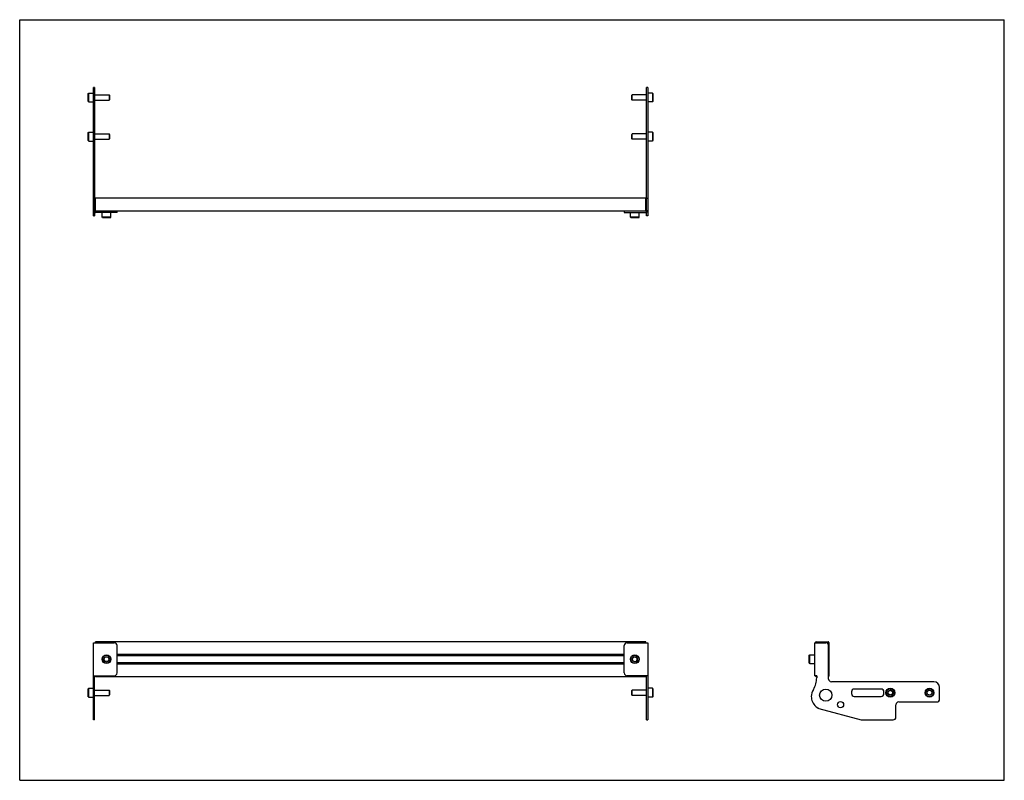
# Model space of a CAD drawing. Header units: inches. Extents: x 0 to 44, y 0 to 34.
import ezdxf

# ---------------------------------------------------------------- set-up
doc = ezdxf.new("R2010")
doc.units = ezdxf.units.IN
doc.header["$LTSCALE"] = 2.42
doc.header["$MEASUREMENT"] = 0
doc.layers.get('0').update_dxf_attribs({"linetype": 'CONTINUOUS'})
for name, color, linetype in [('207130_LH_BL4', 7, 'CONTINUOUS'), ('207130_RH_BL1', 7, 'CONTINUOUS'), ('207216_WW_207216_24_BL2', 7, 'CONTINUOUS'), ('9206XXM_920612M_BL3', 7, 'CONTINUOUS'), ('9206XXM_920612M_BL6', 7, 'CONTINUOUS'), ('9206XXM_920618M_BL0', 7, 'CONTINUOUS'), ('9206XXM_920618M_BL5', 7, 'CONTINUOUS'), ('9206XXM_920618M_BL7', 7, 'CONTINUOUS'), ('9206XXM_920618M_BL8', 7, 'CONTINUOUS')]:
    doc.layers.add(name, color=color, linetype=linetype)

# ---------------------------------------------------------------- blocks, each defined once
blk = doc.blocks.new('9206XXM_920618M_BL0', base_point=(3.538, 16.344))
at = {"layer": '9206XXM_920618M_BL0', "color": 7, "linetype": 'CONTINUOUS'}
for p, q in [((3.065, 28.95), (3.085, 28.97)), ((3.065, 28.596), (3.065, 28.95)), ((3.085, 28.576), (3.085, 28.97)), ((3.085, 28.97), (3.302, 28.97)), ((3.35, 28.891), (3.991, 28.891)), ((3.35, 28.655), (3.991, 28.655)), ((3.991, 28.891), (3.991, 28.655)), ((4.01, 28.871), (3.991, 28.891)), ((4.01, 28.674), (3.991, 28.655)), ((4.01, 28.871), (4.01, 28.674)), ((3.065, 28.596), (3.085, 28.576)), ((3.085, 28.576), (3.302, 28.576)), ((3.065, 4.093), (3.085, 4.112)), ((3.065, 3.738), (3.065, 4.093)), ((3.085, 3.719), (3.085, 4.112)), ((3.085, 4.112), (3.302, 4.112)), ((3.35, 4.034), (3.991, 4.034)), ((3.991, 4.034), (3.991, 3.797)), ((4.01, 4.014), (3.991, 4.034)), ((4.01, 4.014), (4.01, 3.817)), ((3.065, 3.738), (3.085, 3.719)), ((3.085, 3.719), (3.302, 3.719)), ((3.35, 3.797), (3.991, 3.797)), ((4.01, 3.817), (3.991, 3.797))]:
    blk.add_line(p, q, dxfattribs=at)
blk = doc.blocks.new('207130_RH_BL1', base_point=(3.827, 16.837))
at = {"layer": '207130_RH_BL1', "color": 7, "linetype": 'CONTINUOUS'}
for p, q in [((3.302, 25.239), (3.302, 30.972)), ((3.35, 30.972), (3.302, 30.972)), ((3.35, 30.972), (3.35, 25.482)), ((3.35, 26.013), (3.302, 26.013)), ((3.302, 25.239), (3.35, 25.239)), ((3.35, 25.399), (3.35, 25.239)), ((4.352, 25.386), (3.398, 25.386)), ((4.352, 25.386), (4.352, 25.434)), ((3.302, 2.703), (3.302, 6.148)), ((3.302, 6.148), (4.227, 6.148)), ((4.352, 4.8), (4.352, 6.023)), ((3.302, 4.675), (4.227, 4.675)), ((3.35, 2.703), (3.35, 4.675)), ((3.35, 2.703), (3.302, 2.703))]:
    blk.add_line(p, q, dxfattribs=at)
for centre, radius, start, end in [((3.398, 25.482), 0.096, 180, 270), ((3.398, 25.482), 0.048, 180, 249.5422), ((4.227, 6.023), 0.125, 0, 90), ((4.227, 4.8), 0.125, 270, 360)]:
    blk.add_arc(centre, radius, start, end, dxfattribs=at)
blk = doc.blocks.new('207216_WW_207216_24_BL2', base_point=(19.77, 15.327))
at = {"layer": '207216_WW_207216_24_BL2', "color": 7, "linetype": 'CONTINUOUS'}
for p, q in [((3.381, 25.434), (3.381, 26.024)), ((27.984, 26.024), (3.381, 26.024)), ((27.984, 25.434), (27.984, 26.024)), ((27.984, 25.434), (3.381, 25.434)), ((3.381, 6.148), (3.381, 6.193)), ((27.984, 6.193), (3.381, 6.193)), ((27.984, 6.148), (27.984, 6.193)), ((35.569, 6.148), (35.569, 6.163)), ((35.599, 6.193), (36.129, 6.193)), ((36.159, 6.163), (36.159, 4.66)), ((27.014, 5.628), (4.352, 5.628)), ((27.014, 5.57), (4.352, 5.57)), ((27.014, 5.253), (4.352, 5.253)), ((27.014, 5.195), (4.352, 5.195)), ((3.381, 4.63), (3.381, 4.675)), ((27.984, 4.63), (3.381, 4.63)), ((27.984, 4.63), (27.984, 4.675)), ((35.569, 4.66), (35.569, 4.675)), ((35.617, 4.63), (35.599, 4.63))]:
    blk.add_line(p, q, dxfattribs=at)
for centre, start, end in [((35.599, 6.163), 90, 180), ((36.129, 6.163), 0, 90), ((35.599, 4.66), 180, 270), ((36.129, 4.66), 308.2476, 360)]:
    blk.add_arc(centre, 0.03, start, end, dxfattribs=at)
blk = doc.blocks.new('9206XXM_920612M_BL3', base_point=(3.879, 15.3))
at = {"layer": '9206XXM_920612M_BL3', "color": 7, "linetype": 'CONTINUOUS'}
for p, q in [((3.682, 25.169), (3.682, 25.386)), ((3.702, 25.15), (3.682, 25.169)), ((4.076, 25.169), (3.682, 25.169)), ((4.056, 25.15), (3.702, 25.15)), ((4.056, 25.15), (4.076, 25.169)), ((4.076, 25.169), (4.076, 25.386)), ((3.767, 5.393), (3.807, 5.499)), ((3.84, 5.305), (3.767, 5.393)), ((3.807, 5.499), (3.919, 5.518)), ((3.952, 5.324), (3.84, 5.305)), ((3.919, 5.518), (3.991, 5.43)), ((3.991, 5.43), (3.952, 5.324))]:
    blk.add_line(p, q, dxfattribs=at)
for radius in [0.197, 0.177, 0.114]:
    blk.add_circle((3.879, 5.412), radius, dxfattribs=at)
blk = doc.blocks.new('207130_LH_BL4', base_point=(34.06, 16.837))
at = {"layer": '207130_LH_BL4', "color": 7, "linetype": 'CONTINUOUS'}
for p, q in [((28.064, 30.972), (28.016, 30.972)), ((28.016, 25.482), (28.016, 30.972)), ((28.064, 30.972), (28.064, 25.239)), ((28.064, 26.013), (28.016, 26.013)), ((27.014, 25.434), (27.014, 25.386)), ((27.014, 25.386), (27.968, 25.386)), ((28.016, 25.239), (28.016, 25.399)), ((28.064, 25.239), (28.016, 25.239)), ((27.014, 4.8), (27.014, 6.023)), ((27.139, 6.148), (28.064, 6.148)), ((28.064, 6.148), (28.064, 2.703)), ((35.521, 6.148), (35.521, 4.675)), ((35.521, 6.148), (36.023, 6.148)), ((36.148, 4.528), (36.148, 6.023)), ((28.064, 4.675), (27.139, 4.675)), ((28.016, 2.703), (28.016, 4.675)), ((35.617, 4.675), (35.521, 4.675)), ((35.617, 4.675), (35.617, 4.587)), ((40.857, 4.403), (36.273, 4.403)), ((38.496, 4.078), (37.296, 4.078)), ((41.107, 3.628), (41.107, 4.153)), ((37.171, 3.953), (37.171, 3.878)), ((37.296, 3.753), (38.496, 3.753)), ((38.621, 3.878), (38.621, 3.953)), ((35.71, 3.215), (37.603, 2.707)), ((39.157, 2.828), (39.157, 3.378)), ((39.282, 3.503), (40.982, 3.503)), ((28.016, 2.703), (28.064, 2.703)), ((37.636, 2.703), (39.032, 2.703))]:
    blk.add_line(p, q, dxfattribs=at)
for centre, radius in [((36.023, 3.806), 0.275), ((36.681, 3.378), 0.138)]:
    blk.add_circle(centre, radius, dxfattribs=at)
for centre, radius, start, end in [((27.968, 25.482), 0.096, 270, 360), ((27.968, 25.482), 0.048, 290.4578, 360), ((27.139, 6.023), 0.125, 90, 180), ((36.023, 6.023), 0.125, 0, 90), ((27.139, 4.8), 0.125, 180, 270), ((34.617, 4.587), 1, 328.5157, 360), ((36.273, 4.528), 0.125, 180, 270), ((40.857, 4.153), 0.25, 0, 90), ((36.023, 3.726), 0.649, 148.5157, 178.6769), ((37.296, 3.953), 0.125, 90, 180), ((38.496, 3.953), 0.125, 0, 90), ((35.807, 3.731), 0.433, 178.6769, 194.3716), ((36.023, 3.786), 0.656, 194.3716, 238.0871), ((37.296, 3.878), 0.125, 180, 270), ((38.496, 3.878), 0.125, 270, 360), ((40.982, 3.628), 0.125, 270, 360), ((35.742, 3.335), 0.125, 238.0805, 255), ((39.282, 3.378), 0.125, 90, 180), ((37.636, 2.828), 0.125, 255, 270), ((39.032, 2.828), 0.125, 270, 360)]:
    blk.add_arc(centre, radius, start, end, dxfattribs=at)
blk = doc.blocks.new('9206XXM_920618M_BL5', base_point=(33.23, 16.344))
at = {"layer": '9206XXM_920618M_BL5', "color": 7, "linetype": 'CONTINUOUS'}
for p, q in [((27.355, 28.871), (27.375, 28.891)), ((27.355, 28.674), (27.355, 28.871)), ((27.355, 28.674), (27.375, 28.655)), ((28.016, 28.891), (27.375, 28.891)), ((27.375, 28.655), (27.375, 28.891)), ((28.016, 28.655), (27.375, 28.655)), ((28.28, 28.97), (28.064, 28.97)), ((28.3, 28.95), (28.28, 28.97)), ((28.28, 28.97), (28.28, 28.576)), ((28.3, 28.95), (28.3, 28.596)), ((28.28, 28.576), (28.064, 28.576)), ((28.3, 28.596), (28.28, 28.576)), ((27.355, 4.014), (27.375, 4.034)), ((27.355, 3.817), (27.355, 4.014)), ((28.016, 4.034), (27.375, 4.034)), ((27.375, 3.797), (27.375, 4.034)), ((28.28, 4.112), (28.064, 4.112)), ((28.3, 4.093), (28.28, 4.112)), ((28.28, 4.112), (28.28, 3.719)), ((28.3, 4.093), (28.3, 3.738)), ((38.802, 3.875), (38.819, 3.987)), ((38.819, 3.987), (38.926, 4.028)), ((38.926, 4.028), (39.014, 3.956)), ((27.355, 3.817), (27.375, 3.797)), ((28.016, 3.797), (27.375, 3.797)), ((28.28, 3.719), (28.064, 3.719)), ((28.3, 3.738), (28.28, 3.719)), ((38.89, 3.803), (38.802, 3.875)), ((38.996, 3.844), (38.89, 3.803)), ((39.014, 3.956), (38.996, 3.844))]:
    blk.add_line(p, q, dxfattribs=at)
for radius in [0.197, 0.177, 0.114]:
    blk.add_circle((38.908, 3.916), radius, dxfattribs=at)
blk = doc.blocks.new('9206XXM_920612M_BL6', base_point=(31.405, 15.3))
at = {"layer": '9206XXM_920612M_BL6', "color": 7, "linetype": 'CONTINUOUS'}
for p, q in [((27.289, 25.169), (27.289, 25.386)), ((27.683, 25.169), (27.289, 25.169)), ((27.309, 25.15), (27.289, 25.169)), ((27.663, 25.15), (27.309, 25.15)), ((27.663, 25.15), (27.683, 25.169)), ((27.683, 25.169), (27.683, 25.386)), ((27.375, 5.437), (27.453, 5.52)), ((27.408, 5.329), (27.375, 5.437)), ((27.519, 5.303), (27.408, 5.329)), ((27.453, 5.52), (27.564, 5.495)), ((27.597, 5.386), (27.519, 5.303)), ((27.564, 5.495), (27.597, 5.386)), ((35.285, 5.589), (35.304, 5.608)), ((35.285, 5.234), (35.285, 5.589)), ((35.304, 5.215), (35.304, 5.608)), ((35.304, 5.608), (35.521, 5.608)), ((35.285, 5.234), (35.304, 5.215)), ((35.304, 5.215), (35.521, 5.215))]:
    blk.add_line(p, q, dxfattribs=at)
for radius in [0.197, 0.177, 0.114]:
    blk.add_circle((27.486, 5.412), radius, dxfattribs=at)
blk = doc.blocks.new('9206XXM_920618M_BL7', base_point=(3.538, 30.523))
at = {"layer": '9206XXM_920618M_BL7', "color": 7, "linetype": 'CONTINUOUS'}
for p, q in [((3.065, 30.7), (3.085, 30.72)), ((3.065, 30.346), (3.065, 30.7)), ((3.085, 30.326), (3.085, 30.72)), ((3.085, 30.72), (3.302, 30.72)), ((3.35, 30.641), (3.991, 30.641)), ((3.35, 30.405), (3.991, 30.405)), ((3.991, 30.641), (3.991, 30.405)), ((4.01, 30.621), (3.991, 30.641)), ((4.01, 30.424), (3.991, 30.405)), ((4.01, 30.621), (4.01, 30.424)), ((3.065, 30.346), (3.085, 30.326)), ((3.085, 30.326), (3.302, 30.326))]:
    blk.add_line(p, q, dxfattribs=at)
blk = doc.blocks.new('9206XXM_920618M_BL8', base_point=(34.105, 17.219))
at = {"layer": '9206XXM_920618M_BL8', "color": 7, "linetype": 'CONTINUOUS'}
for p, q in [((27.355, 30.621), (27.375, 30.641)), ((27.355, 30.424), (27.355, 30.621)), ((27.355, 30.424), (27.375, 30.405)), ((28.016, 30.641), (27.375, 30.641)), ((27.375, 30.405), (27.375, 30.641)), ((28.016, 30.405), (27.375, 30.405)), ((28.28, 30.72), (28.064, 30.72)), ((28.3, 30.7), (28.28, 30.72)), ((28.28, 30.72), (28.28, 30.326)), ((28.3, 30.7), (28.3, 30.346)), ((28.28, 30.326), (28.064, 30.326)), ((28.3, 30.346), (28.28, 30.326)), ((40.549, 3.949), (40.633, 4.026)), ((40.633, 4.026), (40.741, 3.993)), ((40.741, 3.993), (40.766, 3.882)), ((40.574, 3.838), (40.549, 3.949)), ((40.683, 3.805), (40.574, 3.838)), ((40.766, 3.882), (40.683, 3.805))]:
    blk.add_line(p, q, dxfattribs=at)
for radius in [0.197, 0.177, 0.114]:
    blk.add_circle((40.658, 3.916), radius, dxfattribs=at)

msp = doc.modelspace()

# ---------------------------------------------------------------- linework, layer by layer
at = {"color": 7, "linetype": 'CONTINUOUS'}
for p, q in [((0, 0), (0, 34)), ((0, 34), (44, 34)), ((44, 0), (44, 34)), ((0, 0), (44, 0))]:
    msp.add_line(p, q, dxfattribs=at)

# ---------------------------------------------------------------- block references
at = {"layer": '207130_LH_BL4'}
msp.add_blockref('207130_LH_BL4', (34.06, 16.837), dxfattribs=at)
at = {"layer": '207130_RH_BL1'}
msp.add_blockref('207130_RH_BL1', (3.827, 16.837), dxfattribs=at)
at = {"layer": '207216_WW_207216_24_BL2'}
msp.add_blockref('207216_WW_207216_24_BL2', (19.77, 15.327), dxfattribs=at)
at = {"layer": '9206XXM_920612M_BL3'}
msp.add_blockref('9206XXM_920612M_BL3', (3.879, 15.3), dxfattribs=at)
at = {"layer": '9206XXM_920612M_BL6'}
msp.add_blockref('9206XXM_920612M_BL6', (31.405, 15.3), dxfattribs=at)
at = {"layer": '9206XXM_920618M_BL0'}
msp.add_blockref('9206XXM_920618M_BL0', (3.538, 16.344), dxfattribs=at)
at = {"layer": '9206XXM_920618M_BL5'}
msp.add_blockref('9206XXM_920618M_BL5', (33.23, 16.344), dxfattribs=at)
at = {"layer": '9206XXM_920618M_BL7'}
msp.add_blockref('9206XXM_920618M_BL7', (3.538, 30.523), dxfattribs=at)
at = {"layer": '9206XXM_920618M_BL8'}
msp.add_blockref('9206XXM_920618M_BL8', (34.105, 17.219), dxfattribs=at)

doc.saveas('drawing.dxf')
